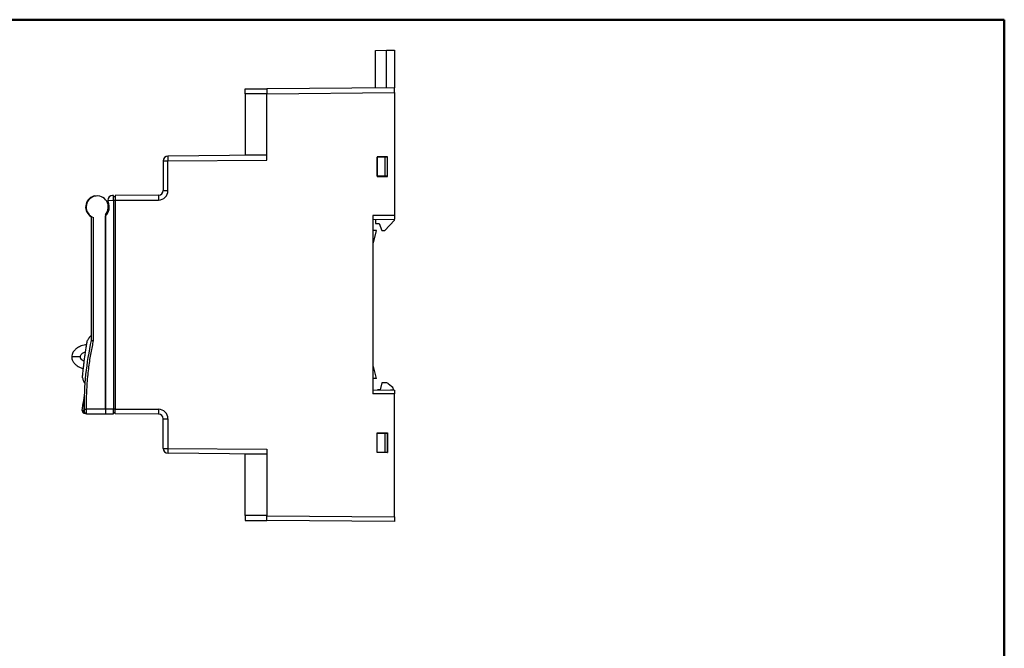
# Model space of a CAD drawing. Header units: millimetres. Extents: x 11 to 410, y 10 to 287.
# Tile 5 of 5: x 206 to 410, y 157 to 287. Entities that reach past the tile are written whole.
import ezdxf

# ---------------------------------------------------------------- set-up
doc = ezdxf.new("R2010")
doc.units = ezdxf.units.MM
doc.layers.add('FORMAT', color=7, linetype='Continuous', lineweight=50)

msp = doc.modelspace()

# ---------------------------------------------------------------- linework, layer by layer
at = {"color": 7, "linetype": 'Continuous', "lineweight": 25}
for p, q in [((279.51, 280.85), (281.81, 280.87)), ((279.51, 273.06), (279.51, 280.85)), ((281.81, 280.87), (283.41, 280.88)), ((281.81, 273.08), (281.81, 280.87)), ((283.41, 280.88), (283.41, 273.1)), ((252.41, 271.86), (252.41, 272.86)), ((252.41, 272.86), (256.91, 272.86)), ((283.41, 273.1), (256.91, 272.87)), ((256.91, 272.87), (256.91, 271.87)), ((256.91, 271.87), (283.41, 272.1)), ((283.41, 273.1), (283.41, 273.1)), ((283.41, 272.1), (283.41, 273.1)), ((283.41, 272.1), (283.41, 246.6)), ((252.41, 271.86), (252.41, 259.09)), ((256.91, 271.86), (252.41, 271.86)), ((256.91, 258.1), (256.91, 271.87)), ((235.41, 257.92), (235.41, 251.79)), ((235.41, 257.92), (236.4, 257.92)), ((255.62, 259.09), (236.4, 258.92)), ((236.4, 257.92), (256.91, 258.1)), ((236.4, 251.79), (236.4, 257.92)), ((256.91, 259.09), (252.41, 259.09)), ((281.96, 258.8), (279.82, 258.8)), ((279.82, 258.8), (279.82, 254.7)), ((279.87, 258.71), (281.51, 258.74)), ((279.87, 254.78), (279.87, 258.71)), ((281.51, 258.74), (281.91, 258.75)), ((281.51, 254.75), (281.51, 258.74)), ((281.91, 258.75), (281.91, 254.75)), ((281.96, 258.75), (281.91, 258.75)), ((281.96, 254.7), (281.96, 258.8)), ((279.82, 254.7), (281.96, 254.7)), ((281.51, 254.75), (279.87, 254.78)), ((281.91, 254.75), (281.51, 254.75)), ((281.96, 254.75), (281.91, 254.75)), ((235.41, 251.79), (236.4, 251.79)), ((223.9, 249.74), (225.11, 249.76)), ((225.11, 250.76), (224.9, 250.75)), ((225.11, 249.76), (225.11, 250.76)), ((225.41, 250.46), (225.11, 250.46)), ((225.11, 249.76), (225.11, 206.45)), ((225.11, 249.76), (225.41, 249.76)), ((234.42, 250.79), (225.41, 250.75)), ((225.41, 250.75), (225.41, 249.75)), ((225.41, 249.75), (234.42, 249.8)), ((225.41, 249.75), (225.41, 206.44)), ((220.46, 246.41), (220.46, 220.69)), ((220.96, 220.64), (220.96, 246.17)), ((223.41, 246.81), (223.41, 206.45)), ((223.41, 206.45), (223.41, 246.52)), ((223.97, 247.31), (223.75, 247.31)), ((283.41, 246.6), (278.91, 246.6)), ((278.91, 246.6), (278.91, 209.6)), ((278.91, 245.75), (283.41, 245.83)), ((279.51, 245.76), (279.51, 244.95)), ((281.41, 243.45), (283.41, 245.65)), ((283.41, 246.6), (283.41, 245.83)), ((283.41, 245.65), (283.41, 245.83)), ((279.71, 243.45), (278.91, 243.45)), ((279.11, 240.95), (279.71, 243.45)), ((279.51, 244.95), (280.26, 244.95)), ((280.26, 244.95), (280.81, 243.45)), ((280.81, 243.45), (281.41, 243.45)), ((279.11, 240.95), (278.91, 240.95)), ((279.11, 215.25), (278.91, 215.25)), ((279.71, 212.75), (279.11, 215.25)), ((279.71, 212.75), (278.91, 212.75)), ((280.79, 211.9), (280.43, 210.45)), ((281.7, 211.9), (280.79, 211.9)), ((283.12, 210.92), (282.17, 211.58)), ((283.32, 210.38), (283.12, 210.92)), ((278.91, 210.45), (283.41, 210.37)), ((283.41, 209.6), (278.91, 209.6)), ((280.43, 210.45), (279.92, 210.43)), ((283.32, 210.38), (282.62, 210.38)), ((283.41, 210.37), (283.41, 209.6)), ((283.41, 184.09), (283.41, 209.6)), ((219, 205.96), (218.99, 205.97)), ((223.41, 206.45), (219.49, 206.45)), ((219.5, 205.45), (223.41, 205.45)), ((223.41, 206.45), (223.41, 205.45)), ((225.11, 206.45), (223.41, 206.45)), ((223.41, 205.47), (225.11, 205.45)), ((225.11, 205.45), (225.11, 206.45)), ((225.41, 206.45), (225.11, 206.45)), ((225.11, 205.75), (225.41, 205.75)), ((225.41, 206.44), (234.42, 206.4)), ((225.41, 205.45), (225.41, 206.44)), ((234.42, 205.4), (225.41, 205.45)), ((235.41, 204.41), (236.4, 204.41)), ((235.41, 198.27), (235.41, 204.41)), ((236.4, 204.41), (236.4, 198.27)), ((279.82, 201.5), (281.96, 201.5)), ((279.82, 197.4), (279.82, 201.5)), ((279.87, 201.41), (281.51, 201.44)), ((279.87, 197.48), (279.87, 201.41)), ((281.51, 201.44), (281.91, 201.45)), ((281.51, 197.45), (281.51, 201.44)), ((281.91, 201.45), (281.91, 197.45)), ((281.91, 201.45), (281.96, 201.45)), ((281.96, 201.5), (281.96, 197.4)), ((235.41, 198.27), (236.4, 198.27)), ((236.4, 198.27), (256.91, 198.09)), ((255.62, 197.11), (236.4, 197.28)), ((252.41, 184.33), (252.41, 197.11)), ((256.91, 197.11), (252.41, 197.11)), ((256.91, 198.09), (256.91, 184.32)), ((281.96, 197.4), (279.82, 197.4)), ((281.51, 197.45), (279.87, 197.48)), ((281.91, 197.45), (281.51, 197.45)), ((281.91, 197.45), (281.96, 197.45)), ((252.41, 184.33), (252.41, 183.33)), ((256.91, 184.33), (252.41, 184.33)), ((256.91, 183.33), (256.91, 184.32)), ((256.91, 184.32), (283.41, 184.09)), ((283.41, 184.09), (283.41, 183.1)), ((252.41, 183.33), (256.91, 183.33)), ((283.41, 183.1), (256.91, 183.33)), ((283.41, 183.1), (283.41, 183.1))]:
    msp.add_line(p, q, dxfattribs=at)
at = {"color": 7, "linetype": 'Continuous', "lineweight": 25, "flags": 128}
msp.add_lwpolyline([(218.99, 206.44), (219, 206.44), (219.03, 206.44), (219.08, 206.44), (219.14, 206.44), (219.21, 206.45), (219.3, 206.45), (219.39, 206.45), (219.49, 206.45)], dxfattribs=at)
at = {"color": 7, "linetype": 'Continuous', "lineweight": 25}
for centre, radius, start, end in [((236.41, 257.92), 0.995, 90.5, 180), ((277.12, 258.53), 40.73, 179.4501, 180.8499), ((234.41, 251.79), 1.99, 270.3, 0), ((234.42, 251.79), 0.995, 270.3, 0), ((221.7, 248.35), 2.4, 108.4085, 238.8911), ((221.7, 248.35), 2.3, 318.0278, 251.117), ((221.1, 250.15), 0.5, 67.2273, 108.4085), ((224.9, 249.75), 1, 90.5, 180.4956), ((224.9, 249.75), 1, 180.4956, 203.7248), ((275.14, 250.26), 40.73, 179.2501, 180.6499), ((221.7, 248.35), 2.5, 313.1564, 23.7248), ((281.7, 211.4), 0.5, 21, 90), ((215, 209.06), 4, 347.1685, 358.5725), ((219.09, 206.07), 0.5, 175.2246, 261.702), ((219.5, 205.95), 0.5, 181.4607, 270), ((234.41, 204.41), 1.99, 0, 89.7), ((275.14, 205.94), 40.73, 179.3501, 180.7499), ((234.42, 204.41), 0.995, 0, 89.7), ((236.41, 198.27), 0.995, 180, 269.5), ((277.12, 197.67), 40.73, 179.1501, 180.5499)]:
    msp.add_arc(centre, radius, start, end, dxfattribs=at)
for points, knots in [([(220.46, 221.62), (220.42, 221.6), (220.26, 221.5), (219.97, 221.18), (219.79, 220.85), (219.67, 220.64)], [0, 0, 0, 0, 0.124706, 0.430087, 1, 1, 1, 1]), ([(219.51, 219.84), (219.33, 219.81), (218.95, 219.74), (218.45, 219.57), (217.99, 219.37), (217.55, 219.12), (217.16, 218.82), (216.84, 218.47), (216.62, 218.14), (216.44, 217.73), (216.41, 217.42), (216.4, 217.26)], [0, 0, 0, 0, 0.129839, 0.264595, 0.362305, 0.468234, 0.613353, 0.698253, 0.790595, 0.890698, 1, 1, 1, 1]), ([(219.08, 216.96), (219.1, 217.1), (219.14, 217.41), (219.21, 217.87), (219.28, 218.36), (219.35, 218.83), (219.43, 219.32), (219.5, 219.76), (219.57, 220.19), (219.63, 220.52), (219.66, 220.68), (219.66, 220.66), (219.65, 220.65)], [0, 0, 0, 0, 0.059794, 0.127829, 0.197814, 0.282891, 0.370298, 0.482123, 0.596724, 0.772947, 0.955065, 1, 1, 1, 1]), ([(219.49, 206.45), (219.48, 206.71), (219.48, 207.26), (219.48, 208.12), (219.5, 209.05), (219.54, 210.29), (219.63, 211.81), (219.78, 213.53), (219.97, 215.17), (220.19, 216.68), (220.43, 218.09), (220.68, 219.4), (220.87, 220.23), (220.96, 220.64)], [0, 0, 0, 0, 0.054903, 0.114953, 0.180139, 0.250458, 0.37528, 0.500004, 0.61342, 0.720092, 0.820068, 0.91337, 1, 1, 1, 1]), ([(220.46, 220.69), (220.46, 220.69), (220.46, 220.69), (220.49, 220.69), (220.58, 220.68), (220.68, 220.67), (220.76, 220.66), (220.85, 220.65), (220.92, 220.64), (220.96, 220.64)], [0, 0, 0, 0, 0.0000682, 0.2422475, 0.4984252, 0.6175688, 0.7489284, 0.853924, 1, 1, 1, 1]), ([(216.4, 217.26), (216.41, 217.12), (216.43, 216.85), (216.6, 216.4), (216.87, 215.99), (217.23, 215.65), (217.59, 215.37), (218.06, 215.11), (218.49, 214.92), (218.77, 214.85), (218.82, 214.84)], [0, 0, 0, 0, 0.114739, 0.21752, 0.390104, 0.517774, 0.620135, 0.763404, 0.956348, 1, 1, 1, 1]), ([(218.2, 217.26), (217.96, 217.26), (217.73, 217.26), (217.33, 217.26), (217.15, 217.26), (216.85, 217.26), (216.73, 217.26), (216.57, 217.26), (216.51, 217.26), (216.43, 217.26), (216.4, 217.26), (216.4, 217.26)], [0, 0, 0, 0, 0.25, 0.25, 0.5, 0.5, 0.75, 0.75, 0.875, 0.875, 1, 1, 1, 1]), ([(218.2, 217.26), (218.21, 217.33), (218.22, 217.5), (218.37, 217.77), (218.7, 218.08), (219.03, 218.25), (219.26, 218.3), (219.27, 218.31)], [0, 0, 0, 0, 0.13084, 0.313298, 0.571998, 0.970612, 1, 1, 1, 1]), ([(218.99, 216.32), (218.99, 216.32), (218.84, 216.36), (218.58, 216.55), (218.31, 216.83), (218.21, 217.1), (218.2, 217.22), (218.2, 217.26)], [0, 0, 0, 0, 0.01446, 0.362683, 0.714248, 0.910145, 1, 1, 1, 1]), ([(218.63, 212.92), (218.63, 212.92), (218.63, 212.89), (218.64, 213.02), (218.66, 213.29), (218.7, 213.72), (218.75, 214.17), (218.8, 214.68), (218.87, 215.27), (218.96, 216.04), (219.04, 216.65), (219.08, 216.96)], [0, 0, 0, 0, 0.020141, 0.181165, 0.346548, 0.465266, 0.586915, 0.67243, 0.760147, 0.88042, 1, 1, 1, 1]), ([(218.65, 212.93), (218.71, 212.7), (218.8, 212.34), (218.99, 211.96), (219.1, 211.84), (219.13, 211.81)], [0, 0, 0, 0, 0.588537, 0.905642, 1, 1, 1, 1]), ([(218.99, 208.07), (218.99, 208.15), (218.99, 208.48), (219, 208.86), (219, 208.93), (219, 208.96)], [0, 0, 0, 0, 0.144799, 0.571351, 1, 1, 1, 1]), ([(218.98, 208.45), (218.98, 208.46), (218.98, 208.48), (218.97, 208.43), (218.95, 208.36), (218.93, 208.28), (218.92, 208.2), (218.91, 208.15), (218.9, 208.13)], [0, 0, 0, 0, 0.227128, 0.50704, 0.719258, 0.875267, 0.939489, 1, 1, 1, 1]), ([(218.9, 208.17), (218.9, 208.17), (218.9, 208.17), (218.9, 208.15), (218.9, 208.13), (218.9, 208.09), (218.9, 208.05), (218.9, 208), (218.9, 207.94), (218.9, 207.87), (218.9, 207.8), (218.9, 207.72), (218.9, 207.6), (218.9, 207.43), (218.9, 207.21), (218.9, 206.96), (218.91, 206.69), (218.91, 206.39), (218.91, 206.17), (218.92, 206.06)], [0, 0, 0, 0, 0.048527, 0.096452, 0.143788, 0.190543, 0.236725, 0.28234, 0.327392, 0.371886, 0.415825, 0.459214, 0.502058, 0.586199, 0.669749, 0.752769, 0.835362, 0.917695, 1, 1, 1, 1]), ([(218.64, 205.88), (218.65, 205.85), (218.69, 205.76), (218.81, 205.65), (218.92, 205.61), (218.98, 205.59)], [0, 0, 0, 0, 0.206741, 0.604572, 1, 1, 1, 1]), ([(218.91, 206.06), (218.92, 206.05), (218.92, 206.04), (218.93, 206.02), (218.93, 206.01), (218.93, 206), (218.93, 206), (218.93, 206), (218.93, 205.99)], [0, 0, 0, 0, 0.675203, 0.87665, 0.944776, 0.959338, 0.973236, 1, 1, 1, 1]), ([(218.92, 205.61), (218.94, 205.6), (218.97, 205.58), (219.01, 205.59), (219.02, 205.59)], [0, 0, 0, 0, 0.603407, 1, 1, 1, 1]), ([(218.94, 205.99), (218.94, 205.96), (218.95, 205.88), (218.99, 205.78), (219.06, 205.68), (219.11, 205.64), (219.14, 205.62)], [0, 0, 0, 0, 0.249877, 0.502676, 0.763002, 1, 1, 1, 1]), ([(218.99, 206.44), (218.99, 206.38), (219, 206.24), (219, 206.08), (219, 206.01), (219, 205.98)], [0, 0, 0, 0, 0.340042, 0.679878, 1, 1, 1, 1]), ([(219, 205.99), (219.01, 205.92), (219.02, 205.83), (219.09, 205.71), (219.15, 205.63), (219.23, 205.57), (219.35, 205.5), (219.44, 205.48), (219.5, 205.47)], [0, 0, 0, 0, 0.236411, 0.364091, 0.494974, 0.626526, 0.756179, 1, 1, 1, 1]), ([(219.02, 205.58), (219.05, 205.57), (219.08, 205.57), (219.2, 205.54), (219.23, 205.54)], [0, 0, 0, 0, 0.760718, 1, 1, 1, 1]), ([(219.02, 205.58), (219.05, 205.57), (219.08, 205.57), (219.2, 205.54), (219.23, 205.54)], [0, 0, 0, 0, 0.760715, 1, 1, 1, 1])]:
    msp.add_open_spline(points, degree=3, knots=knots, dxfattribs=at)
for points in [[(220.46, 220.69), (219.41, 216), (218.91, 211.25), (218.99, 206.44)], [(218.59, 206.12), (218.65, 206.84), (218.76, 207.54), (218.9, 208.17)], [(218.91, 206.06), (218.67, 206.1), (218.59, 206.12), (218.59, 206.12)], [(218.99, 206.48), (218.99, 206.34), (218.97, 206.2), (218.91, 206.06)], [(219.5, 205.45), (219.5, 205.45), (219.49, 205.9), (219.49, 206.45)]]:
    msp.add_open_spline(points, degree=3, dxfattribs=at)
at = {"layer": 'FORMAT', "linetype": 'Continuous', "lineweight": 50}
for p, q in [((25.08, 287.21), (410.08, 287.21)), ((410.08, 287.21), (410.08, 10.21))]:
    msp.add_line(p, q, dxfattribs=at)

doc.saveas('drawing.dxf')
